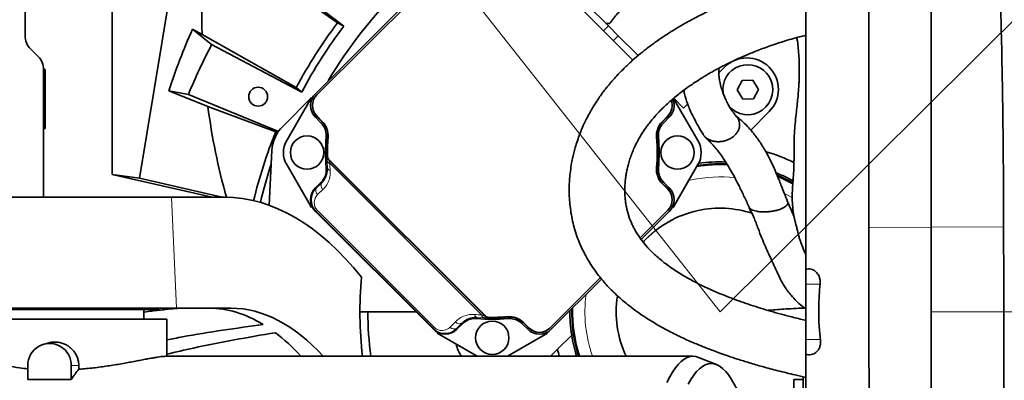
# Model space of a CAD drawing. Header units: millimetres. Extents: x 0 to 12118, y 0 to 8400.
# Tile 65 of 128: x 6427 to 6958, y 1710 to 1905. Entities that reach past the tile are written whole.
import ezdxf

# ---------------------------------------------------------------- set-up
doc = ezdxf.new("R2010")
doc.units = ezdxf.units.MM
doc.header["$LTSCALE"] = 20
doc.linetypes.add('CENTER', pattern=[10.16, 6.35, -1.27, 1.27, -1.27])
doc.styles.add('SLDTEXTSTYLE0', font='TXT', dxfattribs={"width": 0.605})
doc.dimstyles.new('SLDDIMSTYLE9', dxfattribs={"dimtxt": 70, "dimasz": 70, "dimexe": 0, "dimexo": 0.0625, "dimgap": 17.5, "dimtad": 0, "dimtih": 1, "dimtoh": 1, "dimdec": 1, "dimrnd": 1e-09, "dimzin": 12, "dimdsep": 46, "dimtxsty": 'SLDTEXTSTYLE0', "dimsah": 1, "dimcen": 0, "dimadec": 0, "dimazin": 3, "dimtfac": 1, "dimtofl": 0, "dimtmove": 0, "dimatfit": 3, "dimfxl": 1, "dimfrac": 2, "dimtolj": 1, "dimtzin": 12, "dimarcsym": 0})

# ---------------------------------------------------------------- blocks, each defined once
blk = doc.blocks.new('_D_52')
at = {"color": 7, "linetype": 'Continuous', "lineweight": 0}
for p, q in [((7181.99, 2122.19), (7643.47, 2581.32)), ((7643.47, 2581.32), (8689.06, 2581.32)), ((6804.86, 1746.97), (7181.99, 2122.19))]:
    blk.add_line(p, q, dxfattribs=at)
at = {"color": 7, "linetype": 'Continuous', "lineweight": 18}
blk.add_solid([(7181.99, 2122.19), (7238.67, 2164.47), (7224.57, 2178.65)], dxfattribs=at)
at = {"color": 7, "linetype": 'Continuous', "lineweight": 18, "char_height": 70, "attachment_point": 1, "style": 'SLDTEXTSTYLE0'}
for s, insert in [('R532', (7673.47, 2886.42)), ('Smallest circumscribed', (7673.47, 2778.99)), ('radius axis 1 front side.', (7673.47, 2671.56))]:
    blk.add_mtext(s, dxfattribs=dict(at, insert=insert))
blk = doc.blocks.new('_D_53')
at = {"color": 7, "linetype": 'Continuous', "lineweight": 0}
for p, q in [((6282.11, 2410.68), (5236.53, 2410.68)), ((6413.19, 2244.25), (6282.11, 2410.68)), ((6804.86, 1746.97), (6413.19, 2244.25))]:
    blk.add_line(p, q, dxfattribs=at)
at = {"color": 7, "linetype": 'Continuous', "lineweight": 18}
blk.add_solid([(6413.19, 2244.25), (6377.74, 2305.43), (6362.02, 2293.05)], dxfattribs=at)
at = {"color": 7, "linetype": 'Continuous', "lineweight": 18, "char_height": 70, "attachment_point": 1, "style": 'SLDTEXTSTYLE0'}
for s, insert in [('R633', (5236.53, 2715.77)), ('Smallest circumscribed', (5236.53, 2608.34)), ('radius axis 1 back side.', (5236.53, 2500.91))]:
    blk.add_mtext(s, dxfattribs=dict(at, insert=insert))

msp = doc.modelspace()

# ---------------------------------------------------------------- linework, layer by layer
at = {"color": 7, "linetype": 'Continuous', "lineweight": 35}
for p, q in [((6918.857394, 2025.360371), (6918.857394, 1792.906514)), ((6429.857394, 1896.109532), (6429.857394, 1968.825261)), ((6513.332049, 1951.114587), (6491.500451, 1819.243463)), ((6476.773229, 1821.205264), (6476.773229, 1947.796035)), ((6545.461885, 1940.818683), (6598.437817, 1903.008126)), ((6601.876884, 1901.317364), (6558.096773, 1934.608533)), ((6650.165752, 1928.464247), (6586.524203, 1864.822698)), ((6650.871889, 1927.756171), (6587.232279, 1864.11656)), ((6757.887261, 1882.966196), (6713.097286, 1927.756171)), ((6732.94679, 1913.063521), (6744.605978, 1901.404333)), ((6598.437817, 1903.008126), (6601.876884, 1901.317364)), ((6520.191245, 1899.612796), (6530.511227, 1891.307898)), ((6525.336308, 1896.859087), (6520.191245, 1899.612796)), ((6744.605978, 1901.404333), (6749.885058, 1896.125252)), ((6576.199783, 1868.101405), (6525.336308, 1896.859087)), ((6749.885058, 1896.125252), (6760.640546, 1885.369765)), ((6436.928462, 1884.896329), (6432.786326, 1889.038464)), ((6530.511227, 1891.307898), (6579.185547, 1865.699099)), ((6440.732281, 1877.842283), (6439.85738, 1877.842283)), ((6440.732281, 1877.842283), (6439.857394, 1876.967397)), ((6439.857394, 1808.967397), (6439.857394, 1877.825261)), ((6440.732281, 1846.09251), (6440.732281, 1877.842283)), ((6804.201844, 1876.025159), (6807.336579, 1879.159894)), ((6816.84156, 1871.890615), (6814.085845, 1866.817217)), ((6822.613109, 1872.040795), (6816.84156, 1871.890615)), ((6825.628943, 1867.117576), (6822.613109, 1872.040795)), ((6517.939838, 1864.348468), (6507.490956, 1866.412962)), ((6507.490956, 1866.412962), (6528.453411, 1857.974016)), ((6576.199783, 1868.101405), (6579.185547, 1865.699099)), ((6814.085845, 1866.817217), (6817.101679, 1861.893999)), ((6822.873228, 1862.044178), (6825.628943, 1867.117576)), ((6566.586477, 1844.446602), (6517.939838, 1864.348468)), ((6568.847503, 1847.145998), (6584.403852, 1862.702347)), ((6584.403852, 1862.702347), (6571.0102, 1839.503862)), ((6792.958975, 1839.503862), (6779.819387, 1862.262295)), ((6785.222178, 1857.045493), (6779.921764, 1862.345907)), ((6817.101679, 1861.893999), (6822.873228, 1862.044178)), ((6528.453411, 1857.974016), (6565.085081, 1844.265849)), ((6785.222178, 1857.045493), (6787.387387, 1859.210702)), ((6831.378209, 1855.118263), (6821.40599, 1845.146044)), ((6586.524203, 1852.096714), (6589.469015, 1849.151902)), ((6587.232279, 1852.802852), (6590.175617, 1849.859513)), ((6587.659722, 1852.096714), (6590.303439, 1849.452997)), ((6773.665736, 1849.452997), (6776.309454, 1852.096714)), ((6773.793558, 1849.859513), (6776.736896, 1852.802852)), ((6774.50016, 1849.151902), (6777.444972, 1852.096714)), ((6440.732281, 1846.09251), (6439.857394, 1846.967397)), ((6439.857394, 1846.09251), (6440.732281, 1846.09251)), ((6565.085081, 1844.265849), (6566.304632, 1844.024807)), ((6561.473749, 1804.602697), (6563.017048, 1834.050581)), ((6593.59624, 1829.468328), (6678.449054, 1744.615514)), ((6678.082121, 1744.703752), (6593.684477, 1829.101396)), ((6571.0102, 1826.503862), (6584.403852, 1803.305377)), ((6779.565323, 1803.305377), (6792.958975, 1826.503862)), ((6804.857394, 1826.967397), (6808.608979, 1826.879383)), ((6476.773229, 1821.205264), (6530.85682, 1808.967397)), ((6491.500451, 1819.243463), (6476.773229, 1821.205264)), ((6536.214416, 1808.967397), (6491.500451, 1819.243463)), ((6589.469015, 1816.855822), (6586.524203, 1813.91101)), ((6776.309454, 1813.91101), (6773.665736, 1816.554727)), ((6776.736896, 1813.204872), (6773.793558, 1816.148211)), ((6777.444972, 1813.91101), (6774.50016, 1816.855822)), ((6508.83425, 1808.967397), (6395.857394, 1808.967397)), ((6537.503115, 1808.967397), (6508.83425, 1808.967397)), ((6761.73389, 1786.888157), (6776.736896, 1801.891164)), ((6841.381106, 1806.205631), (6841.348146, 1806.320569)), ((6586.524203, 1801.185026), (6650.165752, 1737.543477)), ((6762.313583, 1786.053637), (6777.444972, 1801.185026)), ((6918.857394, 1792.906514), (6918.857394, 1746.967397)), ((6851.842092, 1770.070494), (6851.257394, 1769.967397)), ((6851.257394, 1761.967397), (6851.257394, 1769.967397)), ((6713.097286, 1738.251553), (6740.311866, 1765.466133)), ((6713.803423, 1737.543477), (6740.946696, 1764.68675)), ((6851.257394, 1731.967397), (6851.257394, 1761.967397)), ((6392.712927, 1748.967397), (6511.610649, 1748.967397)), ((6501.857394, 1748.317397), (6409.857394, 1748.317397)), ((6493.857394, 1742.967397), (6493.857394, 1748.317397)), ((6501.857394, 1748.317397), (6501.857394, 1748.967397)), ((6511.610649, 1748.967397), (6541.064444, 1748.967397)), ((6506.357394, 1742.967397), (6406.357394, 1742.967397)), ((6506.357394, 1722.967397), (6506.357394, 1742.967397)), ((6640.741832, 1746.967397), (6610.557394, 1746.967397)), ((6918.857394, 1746.967397), (6918.857394, 1575.82214)), ((6662.891735, 1737.543477), (6665.836548, 1740.48829)), ((6698.132628, 1740.48829), (6701.07744, 1737.543477)), ((6698.433723, 1741.322713), (6701.07744, 1738.678996)), ((6698.840239, 1741.194892), (6701.783577, 1738.251553)), ((6652.286103, 1735.423126), (6673.860059, 1722.967397)), ((6690.109116, 1722.967397), (6711.683072, 1735.423126)), ((6724.833362, 1734.43128), (6717.156553, 1726.754471)), ((6442.909849, 1730.313095), (6440.1564, 1729.596975)), ((6851.257394, 1723.967397), (6851.257394, 1731.967397)), ((6790.284226, 1722.967397), (6505.207722, 1722.967397)), ((6717.156553, 1726.754471), (6713.369478, 1722.967397)), ((6802.920701, 1718.560525), (6793.168467, 1722.400505)), ((6851.872221, 1723.858986), (6851.257394, 1723.967397)), ((6431.312532, 1717.967397), (6431.312532, 1710.460254)), ((6454.788013, 1710.460254), (6454.788013, 1717.967397)), ((6458.84993, 1717.967397), (6458.84993, 1715.953244)), ((6849.757394, 1712.033586), (6849.757394, 1681.071735)), ((6431.312532, 1710.460254), (6454.788013, 1710.460254)), ((6849.757394, 1710.532456), (6844.757394, 1710.532456)), ((6844.757394, 1683.532456), (6844.757394, 1710.532456))]:
    msp.add_line(p, q, dxfattribs=at)
at = {"color": 8, "linetype": 'Continuous', "lineweight": 18}
for p, q in [((6744.605978, 1901.404333), (6742.027551, 1898.825906)), ((6749.885058, 1896.125252), (6747.306631, 1893.546825)), ((6587.659722, 1852.096714), (6586.524203, 1852.096714)), ((6777.444972, 1852.096714), (6776.309454, 1852.096714)), ((6592.775637, 1831.146769), (6592.806572, 1831.160401)), ((6593.034286, 1824.618385), (6592.794724, 1828.559919)), ((6593.653533, 1829.088201), (6678.068926, 1744.672807)), ((6676.189914, 1745.309825), (6594.29055, 1827.209188)), ((6787.977089, 1817.874982), (6789.531986, 1818.227219)), ((6586.524203, 1813.91101), (6587.1035, 1813.91101)), ((6587.1035, 1813.91101), (6589.966739, 1816.676007)), ((6590.587736, 1813.05501), (6587.724497, 1810.290012)), ((6776.309454, 1813.91101), (6777.444972, 1813.91101)), ((6511.610649, 1748.967397), (6508.83425, 1808.967397)), ((6586.952781, 1801.185026), (6587.573778, 1801.806023)), ((6587.573778, 1801.806023), (6650.786749, 1738.593052)), ((6586.952781, 1801.185026), (6586.524203, 1801.185026)), ((6650.165752, 1737.972055), (6586.952781, 1801.185026)), ((6885.186119, 1792.429537), (6918.857394, 1792.666208)), ((6918.857394, 1792.906514), (6957.897124, 1792.632109)), ((6858.858992, 1761.967397), (6851.257394, 1761.967397)), ((6677.540645, 1743.813998), (6673.599111, 1744.05356)), ((6680.141126, 1743.825847), (6680.127494, 1743.794911)), ((6918.857394, 1746.967397), (6958.002553, 1746.967397)), ((6650.165752, 1737.972055), (6650.786749, 1738.593052)), ((6650.165752, 1737.543477), (6650.165752, 1737.972055)), ((6659.270738, 1738.743772), (6662.035736, 1741.607011)), ((6665.656733, 1740.986013), (6662.891735, 1738.122775)), ((6662.891735, 1738.122775), (6662.891735, 1737.543477)), ((6701.07744, 1737.543477), (6701.07744, 1738.678996)), ((6859.090876, 1731.967397), (6851.257394, 1731.967397)), ((6458.84993, 1717.967397), (6454.788013, 1717.967397))]:
    msp.add_line(p, q, dxfattribs=at)
at = {"color": 7, "linetype": 'Continuous', "lineweight": 35, "flags": 128}
for points in [[(6743.047356, 1902.962955), (6744.169314, 1902.766591), (6745.029056, 1902.796873), (6745.593544, 1903.052636), (6745.72986, 1903.213681)], [(6836.047797, 1820.143415), (6839.928216, 1818.364934), (6844.224871, 1816.088831)], [(6790.284226, 1722.967397), (6788.67542, 1722.791221), (6787.069948, 1722.26306), (6785.471138, 1721.384007), (6783.882304, 1720.155886), (6782.306739, 1718.581241), (6780.747709, 1716.663335), (6779.208444, 1714.406145), (6777.692136, 1711.814349), (6776.201926, 1708.893318)], [(6793.168467, 1722.400505), (6791.893033, 1722.791221), (6790.284226, 1722.967397)], [(6800.101828, 1719.114569), (6798.506377, 1718.937286), (6796.91433, 1718.405814), (6795.329086, 1717.521289), (6793.754027, 1716.285598), (6792.192514, 1714.701377), (6790.647881, 1712.772007), (6789.123422, 1710.501607), (6787.622392, 1707.895021)], [(6814.51409, 1703.965069), (6814.055662, 1704.957811), (6812.581264, 1707.895021), (6811.080234, 1710.501607), (6809.555776, 1712.772007), (6808.011142, 1714.701377), (6806.449629, 1716.285598), (6804.87457, 1717.521289), (6803.289326, 1718.405814), (6801.69728, 1718.937286), (6800.101828, 1719.114569)]]:
    msp.add_lwpolyline(points, dxfattribs=at)
at = {"color": 8, "linetype": 'Continuous', "lineweight": 18, "flags": 128}
for points in [[(6589.469015, 1849.151902), (6589.88682, 1849.302887), (6590.303439, 1849.452997)], [(6773.665736, 1849.452997), (6774.082355, 1849.302887), (6774.50016, 1849.151902)], [(6593.187131, 1841.43763), (6592.82579, 1841.323349), (6592.356216, 1841.174231)], [(6771.61296, 1841.174231), (6771.251895, 1841.288951), (6770.782044, 1841.43763)], [(6593.684477, 1829.101396), (6593.658375, 1829.090266), (6593.653533, 1829.088201)], [(6592.356216, 1824.833493), (6592.71728, 1824.718773), (6593.034286, 1824.618385)], [(6770.782044, 1824.570094), (6771.143385, 1824.684375), (6771.61296, 1824.833493)], [(6589.966739, 1816.676007), (6589.801291, 1816.735709), (6589.469015, 1816.855822)], [(6774.50016, 1816.855822), (6774.082355, 1816.704837), (6773.665736, 1816.554727)], [(6839.529746, 1811.081813), (6843.33445, 1808.873346), (6843.947521, 1808.488063)], [(6678.068926, 1744.672807), (6678.070991, 1744.67765), (6678.082121, 1744.703752)], [(6690.154956, 1743.37549), (6690.269677, 1743.736555), (6690.418355, 1744.206405)], [(6665.836548, 1740.48829), (6665.716434, 1740.820566), (6665.656733, 1740.986013)], [(6698.433723, 1741.322713), (6698.283612, 1740.906095), (6698.132628, 1740.48829)]]:
    msp.add_lwpolyline(points, dxfattribs=at)
at = {"color": 7, "linetype": 'CENTER', "lineweight": 18}
for radius in [633, 532]:
    msp.add_circle((6804.857394, 1746.967397), radius, dxfattribs=at)
at = {"color": 7, "linetype": 'Continuous', "lineweight": 35}
for centre, radius in [((6555.622753, 1863.187419), 5.1), ((6581.984588, 1833.003862), 9), ((6781.984588, 1833.003862), 9), ((6681.984588, 1733.003862), 9)]:
    msp.add_circle(centre, radius, dxfattribs=at)
for centre, radius, start, end in [((6804.857394, 1746.967397), 245.5, 119.95126662, 149.46181104), ((6804.857394, 1746.967397), 258.761959, 142.91292214, 152.08707786), ((6804.857394, 1746.967397), 255, 142.75, 152.25), ((6439.857394, 1896.109532), 10, 180, 225), ((6804.857394, 1746.967397), 310, 152.25, 157.75), ((6429.857394, 1877.825261), 10, 0, 45), ((6819.357394, 1867.139079), 17, 315, 135), ((6819.857394, 1866.967397), 13.5, 31.49053812, 187.51759344), ((6819.857394, 1866.967397), 13.5, 218.90576454, 31.49053812), ((6592.889133, 1858.459706), 8, 135, 225), ((6771.080042, 1858.459706), 8, 315, 20.13096797), ((6582.397443, 1842.081339), 11, 354.7918195, 45), ((6781.571732, 1842.081339), 11, 135, 185.2081805), ((6804.857394, 1746.967397), 258.761959, 157.91292214, 166.56310999), ((6582.989638, 1833.003862), 20, 135, 177), ((6582.268531, 1833.003862), 13, 150, 210), ((6681.984588, 1833.003862), 90, 174.79141064, 185.20858936), ((6681.984588, 1833.003862), 89.197067, 174.57446054, 181.18423265), ((6681.984588, 1833.003862), 89, 174.7918195, 181.39718103), ((6681.984588, 1833.003862), 89, 354.7918195, 5.2081805), ((6681.984588, 1833.003862), 89.197067, 354.57446054, 5.42553946), ((6681.984588, 1833.003862), 90, 354.79141064, 5.20858936), ((6781.700645, 1833.003862), 13, 330, 30), ((6804.857394, 1746.967397), 90, 63.66519128, 73.9725022), ((6595.010453, 1830.882542), 2, 181.39718103, 225), ((6804.857394, 1746.967397), 81, 87.86016732, 98.20138641), ((6804.857394, 1746.967397), 255, 161.78911044, 166.58416515), ((6781.571732, 1823.926385), 11, 174.7918195, 225), ((6804.857394, 1746.967397), 79.54603, 87.15389569, 99.01170453), ((6804.857394, 1746.967397), 80, 90, 98.74879553), ((6804.857394, 1746.967397), 81, 60.82877424, 67.97246781), ((6804.857394, 1746.967397), 80, 60.52645064, 67.35118764), ((6771.080042, 1807.548018), 8, 315, 45), ((6804.857394, 1746.967397), 56, 102.13737439, 137.75534787), ((6804.857394, 1746.967397), 56, 72.02605652, 102.13737439), ((6820.557394, 1746.967397), 210, 174.85935898, 186.56242787), ((6804.857394, 1746.967397), 56, 171.129285, 205.37693353), ((6804.857394, 1746.967397), 80, 178.82033461, 197.45760312), ((6804.857394, 1746.967397), 79.54603, 178.47853284, 197.56046506), ((6804.857394, 1746.967397), 190, 180, 187.25674731), ((6681.984588, 1833.003862), 90, 264.79141064, 275.20858936), ((6679.863267, 1746.029728), 2, 225, 268.60281897), ((6681.984588, 1833.003862), 89, 268.60281897, 275.2081805), ((6681.984588, 1833.003862), 89.197067, 268.81576735, 275.42553946), ((6691.062064, 1733.416717), 11, 45, 95.2081805), ((6804.857394, 1746.967397), 81, 179.55257825, 188.90327586), ((6707.440432, 1743.908408), 8, 225, 315), ((6804.857394, 1746.967397), 81, 188.90327586, 197.23528526), ((6443.050272, 1718.165018), 11.739404, 359.03543625, 180.96456375), ((6681.984588, 1734.008913), 20, 192.93943353, 213.50953869), ((6804.857394, 1746.967397), 90, 192.97865607, 195.46600995)]:
    msp.add_arc(centre, radius, start, end, dxfattribs=at)
at = {"color": 8, "linetype": 'Continuous', "lineweight": 18}
for centre, radius, start, end in [((6595.775466, 1831.209597), 3.000487, 181.19981726, 224.99275631), ((6594.563818, 1829.01543), 1.826796, 194.43902141, 261.39692657), ((6594.709193, 1825.145706), 1.755956, 197.47587437, 263.8340527), ((6804.857394, 1746.967397), 72.889165, 83.62308851, 102.13737439), ((6589.390257, 1812.439437), 2.719335, 147.23793376, 232.22505868), ((6592.253496, 1815.204435), 2.719335, 147.23793376, 232.22505868), ((6804.857394, 1746.967397), 56.12706, 102.13737439, 137.73472238), ((6804.857394, 1746.967397), 56.12706, 72.15171359, 102.13737439), ((6804.857394, 1746.967397), 72.889165, 172.63627431, 199.22429415), ((6804.857394, 1746.967397), 56.12706, 171.05651524, 205.31542454), ((6674.126431, 1745.728467), 1.755956, 186.1659473, 252.52412563), ((7028.44959, 1856.251801), 372.1657, 197.54614994, 197.65566738), ((6677.996156, 1745.583092), 1.826796, 188.60307343, 255.56097859), ((6680.190322, 1746.79474), 3.000487, 225.00724369, 268.80018274), ((6661.420163, 1740.409531), 2.719335, 217.77494132, 302.76206624), ((6664.18516, 1743.27277), 2.719335, 217.77494132, 302.76206624)]:
    msp.add_arc(centre, radius, start, end, dxfattribs=at)
at = {"color": 7, "linetype": 'Continuous', "lineweight": 35}
for centre, major_axis, ratio, start_param, end_param in [((6804.857394, 1906.994528), (0, 322.208175), 0.8679465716, 1.3941142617, 1.6022577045), ((6804.857394, 1771.026193), (0, 313.130241), 0.997043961, 1.1476306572, 1.2612534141), ((6592.891072, 1858.459706), (-9.002742, 0), 0.9996954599, 5.497939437, 7.0684311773), ((6771.078103, 1858.459706), (9.002742, 0), 0.9996954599, 5.497939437, 6.6768759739), ((6804.857394, 1906.994528), (0, 322.208175), 0.8679465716, 1.7235286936, 1.8799547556), ((6594.026591, 1858.459706), (-9.002742, 0), 0.9996954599, 0.4619996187, 0.7852458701), ((6769.942584, 1858.459706), (9.002742, 0), 0.9996954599, 5.497939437, 5.8211856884), ((6592.891072, 1807.548018), (-9.002742, 0), 0.9996954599, 5.497939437, 7.0684311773), ((6769.942584, 1807.548018), (9.002742, 0), 0.9996954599, 0.4619996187, 0.7852458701), ((6771.078103, 1807.548018), (9.002742, 0), 0.9996954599, 5.497939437, 7.0684311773), ((6551.154876, 1578.967397), (-18.977907, 229.780696), 0.5291155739, 5.6167055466, 6.2395127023), ((6539.23562, 1578.967397), (-14.027149, 169.837906), 0.5291155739, 5.9161472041, 6.2395127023), ((6551.154876, 1578.967397), (-14.027149, 169.837906), 0.5291155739, 5.6791432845, 6.2395127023), ((6656.528743, 1743.910346), (0, -9.002742), 0.9996954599, 5.497939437, 7.0684311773), ((6707.440432, 1745.045865), (0, -9.002742), 0.9996954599, 5.497939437, 5.8211856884), ((6707.440432, 1743.910346), (0, -9.002742), 0.9996954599, 5.497939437, 7.0684311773), ((6539.23562, 1578.967397), (-14.027149, 169.837906), 0.5291155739, 5.6791432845, 5.8421553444), ((6471.375929, 1552.967397), (0, 170), 0.2591861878, 0.2882589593, 0.3859836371)]:
    msp.add_ellipse(centre, major_axis=major_axis, ratio=ratio, start_param=start_param, end_param=end_param, dxfattribs=at)
at = {"color": 8, "linetype": 'Continuous', "lineweight": 18}
for centre, major_axis, ratio, start_param, end_param in [((6679.432874, 1830.452149), (60.252611, 60.252611), 0.9998476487, 2.3941888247, 2.438982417), ((6593.469123, 1807.548018), (8.452574, 3.450243), 0.9834151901, 1.9629149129, 3.5334066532), ((6591.969123, 1806.048018), (5.684093, 2.296523), 0.9751955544, 1.9635715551, 3.5340632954), ((6679.432874, 1830.452149), (60.252611, 60.252611), 0.9998476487, 3.8442028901, 3.8889964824), ((6656.528743, 1744.488397), (3.450243, 8.452574), 0.9834151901, 2.749778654, 4.3202703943), ((6655.028743, 1742.988397), (2.296523, 5.684093), 0.9751955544, 2.7491220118, 4.3196137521)]:
    msp.add_ellipse(centre, major_axis=major_axis, ratio=ratio, start_param=start_param, end_param=end_param, dxfattribs=at)
at = {"color": 7, "linetype": 'Continuous', "lineweight": 35}
for points, knots in [([(6885.191211, 2024.883429), (6885.146894, 2018.263283), (6885.058255, 2005.022566), (6885.25894, 1978.543885), (6885.135884, 1933.180234), (6885.201731, 1868.936256), (6885.191323, 1817.931777), (6885.186119, 1792.429537)], [0, 0, 0, 0, 0.085434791, 0.170875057, 0.3417490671, 0.6708745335, 1, 1, 1, 1]), ([(6957.897124, 1792.632109), (6957.841975, 1809.924248), (6957.738819, 1842.269014), (6956.910489, 1889.666329), (6955.803547, 1934.823698), (6954.455856, 1969.941108), (6953.777949, 1995.033787), (6953.507017, 2010.095968), (6952.773349, 2020.116112), (6952.406635, 2025.124558)], [0, 0, 0, 0, 0.2230826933, 0.4172738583, 0.6114809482, 0.8057232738, 0.8704971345, 0.9352695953, 1, 1, 1, 1]), ([(6851.257394, 2016.967397), (6851.257394, 2016.968808), (6851.257394, 2016.973129), (6851.257394, 2016.925881), (6851.257394, 2017.038637), (6851.257394, 2016.582867), (6851.257394, 2015.138965), (6851.257394, 2012.503189), (6851.257394, 2008.833526), (6851.257394, 2004.292442), (6851.257394, 1998.931838), (6851.257394, 1993.008645), (6851.257394, 1986.575246), (6851.257394, 1977.997113), (6851.257394, 1962.991482), (6851.257394, 1916.120773), (6851.257394, 1861.980018), (6851.257394, 1810.642101), (6851.257394, 1790.389157), (6851.257394, 1778.831041), (6851.257394, 1772.924154), (6851.257394, 1769.967397)], [0, 0, 0, 0, 0.01649033, 0.05046708, 0.0674554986, 0.0845087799, 0.1068715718, 0.1298836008, 0.1522465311, 0.17525921, 0.197638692, 0.2206691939, 0.2430327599, 0.2655346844, 0.3105385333, 0.4005462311, 0.7572071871, 0.8785683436, 0.9392489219, 0.9695903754, 1, 1, 1, 1]), ([(6851.257394, 1927.164507), (6848.16989, 1926.455943), (6841.455803, 1924.915099), (6831.55589, 1922.059617), (6821.845909, 1918.903224), (6813.186599, 1915.710765), (6805.601232, 1912.585126), (6799.107479, 1909.633393), (6793.906483, 1907.068217), (6789.864716, 1904.946651), (6786.831838, 1903.279852), (6784.211148, 1901.785694), (6781.486913, 1900.180484), (6778.203295, 1898.165993), (6774.238492, 1895.600718), (6769.728214, 1892.485882), (6765.211298, 1889.11776), (6760.784416, 1885.546339), (6756.590095, 1881.88525), (6752.665327, 1878.154775), (6749.323842, 1874.701183), (6746.831507, 1871.928538), (6745.056253, 1869.836392), (6743.805147, 1868.299341), (6742.59721, 1866.764348), (6741.127566, 1864.819629), (6739.256687, 1862.189553), (6737.257085, 1859.141208), (6735.394185, 1856.038413), (6733.825992, 1853.196909), (6732.40897, 1850.422242), (6731.018124, 1847.46331), (6729.575283, 1844.066223), (6728.198323, 1840.392641), (6727.03099, 1836.783751), (6726.128377, 1833.534325), (6725.39394, 1830.467104), (6724.693689, 1826.987299), (6724.088616, 1823.038219), (6723.679618, 1818.952604), (6723.482234, 1815.153274), (6723.455323, 1811.338112), (6723.627208, 1807.249308), (6724.064991, 1802.805945), (6724.796062, 1798.247089), (6725.844752, 1793.603626), (6727.18444, 1789.083468), (6728.918759, 1784.400911), (6731.04207, 1779.696431), (6733.638872, 1774.917369), (6736.420464, 1770.570618), (6739.161081, 1766.83222), (6741.656733, 1763.769107), (6743.93847, 1761.197846), (6746.041464, 1758.993158), (6748.074505, 1756.988545), (6750.266254, 1754.947189), (6752.893921, 1752.649183), (6756.132615, 1750.01571), (6760.040381, 1747.087204), (6764.51816, 1744.01823), (6770.295422, 1740.404296), (6777.012709, 1736.649852), (6784.378346, 1733.004765), (6791.019866, 1730.037413), (6796.505878, 1727.785633), (6800.972745, 1726.063426), (6804.944209, 1724.602484), (6809.356538, 1723.056255), (6814.640832, 1721.305791), (6820.872544, 1719.371067), (6828.103323, 1717.281892), (6836.349319, 1715.091061), (6844.167315, 1713.15966), (6849.277993, 1712.040362), (6851.257394, 1711.60685)], [0, 0, 0, 0, 0.02333179, 0.0507373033, 0.0758592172, 0.0985982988, 0.1189365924, 0.1368002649, 0.1519668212, 0.1625561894, 0.1712978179, 0.1782044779, 0.1854725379, 0.1953024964, 0.2075214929, 0.2215792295, 0.2374427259, 0.2511930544, 0.2660967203, 0.2814744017, 0.2946317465, 0.3052854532, 0.3123543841, 0.3176065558, 0.3219971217, 0.3286951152, 0.3379774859, 0.3492889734, 0.3600394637, 0.3696382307, 0.3780615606, 0.3879177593, 0.3990258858, 0.4116210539, 0.4239926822, 0.4343142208, 0.4432714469, 0.4537074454, 0.4679246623, 0.4814006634, 0.4931849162, 0.5046232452, 0.5182160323, 0.5328395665, 0.5479050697, 0.5626657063, 0.5784113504, 0.5929205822, 0.6099090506, 0.6266762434, 0.6432202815, 0.6571753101, 0.6687398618, 0.6789150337, 0.6879144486, 0.6957556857, 0.7040387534, 0.7141940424, 0.7262213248, 0.7401281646, 0.7559250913, 0.772001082, 0.7968196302, 0.8189160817, 0.8382677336, 0.8548260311, 0.8658398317, 0.8759879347, 0.8881074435, 0.9024369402, 0.9193455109, 0.9386475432, 0.9604009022, 0.984662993, 1, 1, 1, 1]), ([(6745.727896, 1903.210566), (6746.428214, 1904.208222), (6747.757826, 1906.102356), (6750.085058, 1908.599728), (6752.295323, 1910.661674), (6754.495881, 1912.457618), (6756.693313, 1914.063571), (6758.997233, 1915.574901), (6762.141875, 1917.436013), (6766.240197, 1919.517406), (6771.393865, 1921.658859), (6776.082478, 1923.218924), (6780.222728, 1924.342585), (6783.504462, 1925.084268), (6786.390681, 1925.621632), (6788.699876, 1925.977669), (6790.709127, 1926.238258), (6792.931441, 1926.475263), (6795.858733, 1926.701392), (6799.677224, 1926.818299), (6803.097716, 1926.801159), (6805.185893, 1926.592378), (6805.757429, 1926.535235)], [0, 0, 0, 0, 0.04780588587, 0.09076356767, 0.12929505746, 0.16286640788, 0.19977866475, 0.23585502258, 0.27270259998, 0.34812574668, 0.42758498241, 0.51458848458, 0.57032335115, 0.62626276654, 0.67376426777, 0.71147572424, 0.74011357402, 0.77360030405, 0.82276575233, 0.88794490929, 0.96933041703, 1, 1, 1, 1]), ([(6851.257397, 1742.361286), (6850.791525, 1742.46683), (6847.915169, 1743.118475), (6842.952481, 1744.380587), (6836.598567, 1746.065923), (6830.850203, 1747.708724), (6825.450262, 1749.351505), (6820.17719, 1751.064811), (6814.98668, 1752.868374), (6809.893652, 1754.765319), (6804.363102, 1756.978674), (6798.464742, 1759.553283), (6792.237057, 1762.573563), (6786.178394, 1765.866515), (6780.286571, 1769.505225), (6774.616743, 1773.559645), (6769.798326, 1777.641696), (6765.833769, 1781.627354), (6762.722409, 1785.341833), (6760.164634, 1789.035835), (6758.44923, 1792.05876), (6757.254076, 1794.545649), (6756.436134, 1796.489059), (6755.751545, 1798.374391), (6755.205741, 1800.126109), (6754.73678, 1801.88037), (6754.296939, 1803.858628), (6753.921684, 1806.063346), (6753.645954, 1808.413401), (6753.488421, 1810.77688), (6753.446983, 1813.389987), (6753.556743, 1816.168841), (6753.834148, 1818.989806), (6754.234531, 1821.632825), (6754.925895, 1825.10204), (6756.185541, 1829.706219), (6758.44199, 1835.564338), (6761.361528, 1841.200815), (6764.759623, 1846.422277), (6768.572178, 1851.32738), (6773.152989, 1856.317327), (6778.316232, 1861.132256), (6783.864376, 1865.65778), (6789.514275, 1869.749289), (6794.872162, 1873.237712), (6799.051033, 1875.725146), (6802.068468, 1877.417866), (6804.407637, 1878.684772), (6807.152674, 1880.115788), (6810.649759, 1881.853455), (6814.978562, 1883.882062), (6820.180606, 1886.15739), (6826.29246, 1888.62524), (6833.360982, 1891.217749), (6841.461389, 1893.783253), (6847.535986, 1895.535866), (6850.949625, 1896.282287), (6851.257394, 1896.349583)], [0, 0, 0, 0, 0.0045176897, 0.027892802, 0.0487720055, 0.0673452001, 0.0853610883, 0.1033855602, 0.1214017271, 0.1393936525, 0.1573467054, 0.1812006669, 0.2049395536, 0.2292237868, 0.2545907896, 0.2810098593, 0.3085764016, 0.3301100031, 0.3520421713, 0.3729434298, 0.3932134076, 0.4038823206, 0.4150283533, 0.4258171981, 0.4352048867, 0.4438677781, 0.4545057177, 0.4673197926, 0.4793133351, 0.4918533, 0.5044109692, 0.5198038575, 0.5347235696, 0.5476102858, 0.5597669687, 0.5865537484, 0.615972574, 0.6457541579, 0.6680895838, 0.6917055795, 0.7167366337, 0.7415836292, 0.7658283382, 0.7895038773, 0.8106564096, 0.8280035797, 0.8361523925, 0.8435402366, 0.8531032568, 0.8653164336, 0.8802317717, 0.8979067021, 0.9183959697, 0.9417373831, 0.9679608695, 0.9971113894, 1, 1, 1, 1]), ([(6846.279449, 1895.043628), (6846.402818, 1894.420808), (6846.775331, 1892.540195), (6847.142666, 1889.144326), (6847.463186, 1884.754573), (6847.606582, 1880.435564), (6847.637136, 1876.62509), (6847.591485, 1873.786081), (6847.512559, 1871.495261), (6847.406182, 1869.339757), (6847.233062, 1866.63096), (6846.954944, 1863.222127), (6846.539846, 1859.184561), (6846.041681, 1854.744158), (6845.527195, 1849.906058), (6845.088402, 1844.635991), (6844.828661, 1839.325507), (6844.779605, 1834.486728), (6844.792714, 1830.79762), (6844.785753, 1828.051591), (6844.748576, 1825.64263), (6844.645306, 1822.823942), (6844.461992, 1820.00983), (6844.279932, 1817.704352), (6844.155465, 1816.170567), (6844.043567, 1814.72494), (6843.929465, 1813.012917), (6843.812579, 1810.415652), (6843.825768, 1806.821458), (6844.133946, 1802.515379), (6844.612693, 1799.578012), (6844.844595, 1798.155169)], [0, 0, 0, 0, 0.0222239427, 0.0671054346, 0.1155409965, 0.1675530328, 0.2049074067, 0.2342263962, 0.2552955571, 0.2761614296, 0.3006180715, 0.3381902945, 0.3803173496, 0.4255731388, 0.4773365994, 0.532144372, 0.5890920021, 0.6383895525, 0.6767242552, 0.6991998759, 0.7202964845, 0.7495774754, 0.7849865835, 0.805232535, 0.8191822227, 0.8314534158, 0.848544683, 0.8703441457, 0.9089761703, 0.9559086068, 1, 1, 1, 1]), ([(6814.187014, 1851.9196), (6813.695253, 1852.539221), (6812.467388, 1854.086334), (6810.908456, 1856.163428), (6809.592575, 1858.330629), (6808.710045, 1859.999224), (6807.991195, 1861.504269), (6807.258862, 1863.202112), (6806.469468, 1865.244793), (6805.924244, 1866.826493), (6805.547771, 1868.052328), (6805.13971, 1869.51124), (6804.781593, 1871.080506), (6804.549575, 1872.392748), (6804.426655, 1873.2636), (6804.354714, 1873.876126), (6804.272757, 1874.677312), (6804.19095, 1875.875275), (6804.152326, 1877.245121), (6804.203854, 1878.196436), (6804.224583, 1878.579143)], [0, 0, 0, 0, 0.05599905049, 0.13982250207, 0.21041339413, 0.26579290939, 0.30518507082, 0.37549762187, 0.44878929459, 0.4988939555, 0.55247774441, 0.6146136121, 0.68762293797, 0.73776772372, 0.77270056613, 0.79565542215, 0.82429978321, 0.87943065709, 0.95149585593, 1, 1, 1, 1]), ([(6785.299911, 1866.616397), (6785.477527, 1865.774919), (6785.89508, 1863.796706), (6786.718767, 1861.049615), (6787.705941, 1858.247865), (6788.859835, 1855.481125), (6790.418403, 1852.249264), (6792.479698, 1848.497528), (6794.182241, 1845.311572), (6795.47616, 1843.233053), (6795.707199, 1842.861918)], [0, 0, 0, 0, 0.1072040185, 0.2520238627, 0.3517119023, 0.4694306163, 0.6091846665, 0.7751845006, 0.9598575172, 1, 1, 1, 1]), ([(6592.356216, 1841.174231), (6592.37552, 1841.845168), (6592.427035, 1843.635656), (6591.610559, 1846.534568), (6590.182863, 1848.279458), (6589.469015, 1849.151902)], [0, 0, 0, 0, 0.2305598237, 0.6152802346, 1, 1, 1, 1]), ([(6590.303439, 1849.452997), (6591.017244, 1848.580553), (6592.444857, 1846.835663), (6593.265405, 1843.924238), (6593.208647, 1842.121144), (6593.187131, 1841.43763)], [0, 0, 0, 0, 0.3830665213, 0.7661336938, 1, 1, 1, 1]), ([(6770.782044, 1841.43763), (6770.787661, 1842.564853), (6770.798895, 1844.819301), (6772.021223, 1847.586178), (6773.213691, 1848.939844), (6773.665736, 1849.452997)], [0, 0, 0, 0, 0.3830644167, 0.7661294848, 1, 1, 1, 1]), ([(6774.50016, 1849.151902), (6774.055931, 1848.648722), (6772.870445, 1847.305917), (6771.642521, 1844.555913), (6771.622813, 1842.301457), (6771.61296, 1841.174231)], [0, 0, 0, 0, 0.2305598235, 0.6152802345, 1, 1, 1, 1]), ([(6814.189481, 1851.921734), (6814.197507, 1851.912916), (6814.585687, 1851.486386), (6815.04006, 1850.457485), (6815.478439, 1848.88771), (6815.458555, 1847.220644), (6815.040441, 1845.558823), (6814.218536, 1843.966828), (6813.046732, 1842.511236), (6811.568072, 1841.251862), (6809.855274, 1840.226338), (6807.976737, 1839.462388), (6805.995821, 1838.983656), (6803.982021, 1838.820282), (6802.000686, 1838.96065), (6800.130612, 1839.418544), (6798.428542, 1840.166308), (6797.0052, 1841.206129), (6796.080417, 1842.126214), (6795.769237, 1842.738715), (6795.706768, 1842.861673)], [0, 0, 0, 0, 0.001295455, 0.0626617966, 0.1240493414, 0.1855374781, 0.2470987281, 0.3086822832, 0.3702070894, 0.4315939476, 0.4930489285, 0.5545420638, 0.6158193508, 0.6772292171, 0.7386349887, 0.800237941, 0.8616949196, 0.9230331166, 0.984549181, 1, 1, 1, 1]), ([(6841.316525, 1806.407452), (6840.698578, 1807.969543), (6839.581447, 1810.793509), (6838.119144, 1814.566229), (6836.999784, 1817.448478), (6836.140621, 1819.620021), (6835.383008, 1821.480872), (6834.401342, 1823.810742), (6833.036356, 1826.863129), (6831.297917, 1830.398708), (6829.488668, 1833.719114), (6827.746166, 1836.61839), (6826.077401, 1839.156418), (6824.30167, 1841.636971), (6822.201814, 1844.309599), (6819.568769, 1847.28324), (6816.585839, 1850.246192), (6814.504237, 1851.959038), (6813.512537, 1852.775059)], [0, 0, 0, 0, 0.0857906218, 0.1550932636, 0.2087754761, 0.2477525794, 0.279083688, 0.3149284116, 0.3810317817, 0.4563099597, 0.5266292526, 0.5887436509, 0.644613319, 0.6968841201, 0.7592063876, 0.8337530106, 0.9207979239, 1, 1, 1, 1]), ([(6796.917514, 1841.345262), (6798.530247, 1839.754888), (6801.656987, 1836.671499), (6805.924601, 1831.053532), (6809.530578, 1825.427732), (6812.617362, 1819.936035), (6815.297149, 1814.732573), (6817.942108, 1809.249673), (6819.688456, 1805.376217), (6820.561825, 1803.439058)], [0, 0, 0, 0, 0.1877138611, 0.3639364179, 0.5307915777, 0.6511317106, 0.7685018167, 0.8842251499, 1, 1, 1, 1]), ([(6592.806572, 1831.160401), (6592.85669, 1830.779398), (6592.951088, 1830.061772), (6593.388286, 1829.406685), (6593.653177, 1829.133657), (6593.684477, 1829.101396)], [0, 0, 0, 0, 0.4995240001, 0.9408625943, 1, 1, 1, 1]), ([(6589.469015, 1816.855822), (6589.913244, 1817.359002), (6591.09873, 1818.701807), (6592.326655, 1821.451811), (6592.346362, 1823.706267), (6592.356216, 1824.833493)], [0, 0, 0, 0, 0.2305598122, 0.6152802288, 1, 1, 1, 1]), ([(6773.665736, 1816.554727), (6772.951934, 1817.427166), (6771.524328, 1819.172045), (6770.703772, 1822.083467), (6770.760529, 1823.886568), (6770.782044, 1824.570094)], [0, 0, 0, 0, 0.3830644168, 0.7661294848, 1, 1, 1, 1]), ([(6771.61296, 1824.833493), (6771.593656, 1824.162556), (6771.54214, 1822.372068), (6772.358616, 1819.473156), (6773.786312, 1817.728266), (6774.50016, 1816.855822)], [0, 0, 0, 0, 0.2305598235, 0.6152802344, 1, 1, 1, 1]), ([(6820.563253, 1803.283689), (6821.440724, 1801.532192), (6823.288011, 1797.84487), (6825.298521, 1792.22745), (6827.327089, 1786.946189), (6829.257463, 1782.366739), (6831.165027, 1778.309255), (6832.834681, 1774.77313), (6834.321414, 1771.500466), (6835.762386, 1768.266299), (6837.438438, 1764.638949), (6839.783545, 1760.332428), (6842.840704, 1756.216806), (6845.938876, 1752.845816), (6848.507712, 1750.487142), (6850.240346, 1749.305217), (6850.890828, 1748.861487)], [0, 0, 0, 0, 0.0928031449, 0.1953728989, 0.2843540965, 0.3650484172, 0.4376412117, 0.5031392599, 0.5602756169, 0.6157047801, 0.679442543, 0.7565345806, 0.8428069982, 0.9071338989, 0.9651353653, 1, 1, 1, 1]), ([(6820.585328, 1803.454634), (6820.692329, 1803.244482), (6820.926364, 1802.784835), (6821.539691, 1802.403079), (6821.872604, 1802.195863)], [0, 0, 0, 0, 0.45720110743, 1, 1, 1, 1]), ([(6821.872604, 1802.195863), (6822.270134, 1802.010426), (6823.065077, 1801.639606), (6824.663045, 1801.252251), (6826.465897, 1801.009272), (6828.422266, 1800.921964), (6830.447754, 1800.986993), (6832.471533, 1801.196672), (6834.426059, 1801.542295), (6836.249758, 1802.010123), (6837.882054, 1802.586341), (6839.269195, 1803.252169), (6840.358513, 1803.987942), (6841.098257, 1804.767898), (6841.455802, 1805.520738), (6841.404333, 1805.992662), (6841.381106, 1806.205631)], [0, 0, 0, 0, 0.0723560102, 0.144691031, 0.2170048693, 0.2893858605, 0.3617566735, 0.4341598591, 0.5065659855, 0.5789654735, 0.6513396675, 0.7236667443, 0.7959747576, 0.8682428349, 0.9405409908, 1, 1, 1, 1]), ([(6844.795695, 1798.368436), (6844.480843, 1799.144434), (6843.649154, 1801.194253), (6842.454349, 1803.933731), (6841.548311, 1805.880738), (6841.21703, 1806.592634)], [0, 0, 0, 0, 0.2787324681, 0.7362784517, 1, 1, 1, 1]), ([(6846.627918, 1790.835195), (6846.449411, 1791.562606), (6846.089576, 1793.028922), (6845.589666, 1795.138651), (6845.182163, 1796.811279), (6844.929235, 1797.802411), (6844.80387, 1798.278136), (6844.738343, 1798.522232), (6844.714423, 1798.616993), (6844.730153, 1798.576287), (6844.776482, 1798.439898), (6844.800105, 1798.370353)], [0, 0, 0, 0, 0.2470919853, 0.4980888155, 0.6840269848, 0.7772907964, 0.8211737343, 0.8654782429, 0.9040189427, 0.9510596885, 1, 1, 1, 1]), ([(6848.227835, 1785.29198), (6848.206067, 1785.345315), (6847.930551, 1786.020384), (6847.404173, 1787.866848), (6846.915188, 1789.736694), (6846.627918, 1790.835195)], [0, 0, 0, 0, 0.03417832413, 0.4325970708, 1, 1, 1, 1]), ([(6885.186119, 1792.429537), (6885.190672, 1788.089184), (6885.199822, 1779.366551), (6885.21169, 1765.949198), (6885.225047, 1752.313248), (6885.239646, 1738.462587), (6885.251835, 1724.484547), (6885.267732, 1710.48909), (6885.279815, 1696.602428), (6885.294739, 1683.117061), (6885.307548, 1670.127298), (6885.32004, 1657.737639), (6885.33375, 1645.849956), (6885.344195, 1634.717218), (6885.35758, 1624.423851), (6885.367023, 1615.037133), (6885.378743, 1606.489329), (6885.388406, 1598.972303), (6885.397466, 1592.532561), (6885.407341, 1587.205808), (6885.414096, 1582.970255), (6885.42357, 1579.8893), (6885.429131, 1578.141263), (6885.434582, 1577.416968), (6885.436647, 1577.614568), (6885.43676, 1577.625432)], [0, 0, 0, 0, 0.0430402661, 0.0864962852, 0.1302339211, 0.1744037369, 0.2195290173, 0.2650522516, 0.3108996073, 0.3574988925, 0.4026246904, 0.4480661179, 0.4939963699, 0.540596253, 0.5857217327, 0.6311628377, 0.6770927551, 0.7236922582, 0.7688177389, 0.8143411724, 0.8601887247, 0.9067881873, 0.951914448, 0.9973563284, 1, 1, 1, 1]), ([(6958.002553, 1746.967397), (6957.996824, 1749.897591), (6957.985351, 1755.765835), (6957.959382, 1766.35563), (6957.929335, 1778.733735), (6957.907886, 1787.988385), (6957.897124, 1792.632109)], [0, 0, 0, 0, 0.1901534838, 0.3808167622, 0.6893111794, 1, 1, 1, 1]), ([(6847.986882, 1786.04135), (6848.151156, 1785.522595), (6848.714873, 1783.742451), (6849.771305, 1780.864057), (6850.783341, 1778.551107), (6851.257394, 1777.467686)], [0, 0, 0, 0, 0.1793983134, 0.6156177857, 1, 1, 1, 1]), ([(6851.842092, 1770.070494), (6852.325364, 1770.118214), (6853.291744, 1770.213637), (6855.013745, 1769.801322), (6856.736852, 1768.720378), (6858.113029, 1766.808452), (6858.838096, 1764.670589), (6858.95318, 1762.994838), (6858.871209, 1762.100668), (6858.858992, 1761.967397)], [0, 0, 0, 0, 0.1427823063, 0.2855163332, 0.5161184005, 0.6906733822, 0.832519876, 0.9750379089, 1, 1, 1, 1]), ([(6858.858992, 1761.967397), (6858.637926, 1759.492034), (6858.195093, 1754.533439), (6858.061846, 1747.034595), (6858.294598, 1739.496332), (6858.825147, 1734.479913), (6859.090876, 1731.967397)], [0, 0, 0, 0, 0.247955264, 0.4966987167, 0.7479172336, 1, 1, 1, 1]), ([(6515.169422, 1748.967397), (6513.842897, 1748.927486), (6511.160481, 1748.84678), (6506.474116, 1748.359722), (6502.068941, 1747.850836), (6498.206667, 1747.391561), (6495.453896, 1747.0591), (6493.913398, 1746.887675), (6493.857394, 1746.881443)], [0, 0, 0, 0, 0.2645580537, 0.5349726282, 0.6866435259, 0.8383164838, 0.9941220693, 1, 1, 1, 1]), ([(6851.257397, 1749.087276), (6849.93617, 1749.027871), (6846.567671, 1748.876419), (6841.842176, 1748.60851), (6836.938639, 1748.291366), (6833.251083, 1748.022872), (6831.251554, 1747.849971), (6830.619536, 1747.79532)], [0, 0, 0, 0, 0.1643892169, 0.4191142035, 0.6563452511, 0.8913764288, 1, 1, 1, 1]), ([(6673.814219, 1743.37549), (6673.143281, 1743.394794), (6671.352794, 1743.446309), (6668.453881, 1742.629833), (6666.708992, 1741.202137), (6665.836548, 1740.48829)], [0, 0, 0, 0, 0.23055981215, 0.61528022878, 1, 1, 1, 1]), ([(6678.082121, 1744.703752), (6678.382069, 1744.46353), (6678.947026, 1744.011069), (6679.716039, 1743.841069), (6680.096205, 1743.827455), (6680.141126, 1743.825847)], [0, 0, 0, 0, 0.4995240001, 0.9408625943, 1, 1, 1, 1]), ([(6698.132628, 1740.48829), (6697.629448, 1740.932519), (6696.286643, 1742.118004), (6693.536638, 1743.345929), (6691.282183, 1743.365636), (6690.154956, 1743.37549)], [0, 0, 0, 0, 0.2305598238, 0.6152802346, 1, 1, 1, 1]), ([(6690.418355, 1744.206405), (6691.545578, 1744.200788), (6693.800026, 1744.189554), (6696.566903, 1742.967227), (6697.920569, 1741.774759), (6698.433723, 1741.322713)], [0, 0, 0, 0, 0.3830644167, 0.7661294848, 1, 1, 1, 1]), ([(6958.270955, 1576.929498), (6958.271472, 1576.980031), (6958.272605, 1577.090578), (6958.267996, 1578.695483), (6958.265818, 1581.486622), (6958.262032, 1585.502336), (6958.252987, 1590.624012), (6958.248286, 1596.824645), (6958.237124, 1604.172965), (6958.225588, 1612.538609), (6958.215967, 1621.795865), (6958.19855, 1631.902043), (6958.184895, 1642.95296), (6958.167547, 1654.732213), (6958.146098, 1667.079525), (6958.129069, 1679.953346), (6958.10339, 1693.461255), (6958.081299, 1705.969836), (6958.063027, 1717.188743), (6958.04266, 1727.005019), (6958.021897, 1736.94599), (6958.009008, 1743.623068), (6958.002553, 1746.967397)], [0, 0, 0, 0, 0.0447174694, 0.097824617, 0.1520866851, 0.2067478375, 0.259490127, 0.3125986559, 0.3668621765, 0.4215247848, 0.4742658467, 0.5273730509, 0.5816351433, 0.6362962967, 0.6890395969, 0.742149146, 0.7964136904, 0.8510773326, 0.8879902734, 0.9250279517, 0.9624489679, 1, 1, 1, 1]), ([(6558.390628, 1740.15653), (6551.10286, 1739.151778), (6536.527276, 1737.142269), (6519.179513, 1734.33644), (6509.155522, 1732.365081), (6506.357394, 1731.81479)], [0, 0, 0, 0, 0.4188926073, 0.8377878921, 1, 1, 1, 1]), ([(6564.910988, 1735.722164), (6557.52162, 1734.467258), (6542.742815, 1731.957432), (6523.215079, 1728.090823), (6511.132085, 1725.235385), (6506.357394, 1724.107036)], [0, 0, 0, 0, 0.3768835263, 0.753770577, 1, 1, 1, 1]), ([(6442.911684, 1730.307815), (6442.931737, 1730.314944), (6443.593429, 1730.550162), (6445.02581, 1730.69925), (6447.109564, 1730.713415), (6449.197402, 1730.332957), (6451.178823, 1729.63588), (6453.052302, 1728.611275), (6454.743458, 1727.296246), (6456.223995, 1725.695045), (6457.41636, 1723.871403), (6458.281819, 1721.852948), (6458.770528, 1719.86528), (6458.825652, 1718.547701), (6458.84993, 1717.967397)], [0, 0, 0, 0, 0.0028478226, 0.0939675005, 0.1878442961, 0.2771189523, 0.3689472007, 0.4589783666, 0.5515002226, 0.6436670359, 0.7385047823, 0.8305012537, 0.9253473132, 1, 1, 1, 1]), ([(6859.090876, 1731.967397), (6859.130216, 1731.263591), (6859.208841, 1729.856949), (6858.71084, 1727.898329), (6857.715416, 1726.02006), (6856.329337, 1724.73105), (6854.792564, 1724.011892), (6853.36916, 1723.704964), (6852.388216, 1723.805895), (6851.872221, 1723.858986)], [0, 0, 0, 0, 0.1285960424, 0.2570147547, 0.3894767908, 0.5904456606, 0.7220635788, 0.8538000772, 1, 1, 1, 1]), ([(6406.399805, 1722.637717), (6406.39002, 1722.604435), (6406.35745, 1722.493661), (6406.783639, 1722.100044), (6408.117302, 1721.35901), (6411.049375, 1720.230333), (6414.538824, 1719.187523), (6417.916278, 1718.3547), (6421.598189, 1717.573092), (6425.95378, 1716.786814), (6429.783657, 1716.389006), (6431.312532, 1716.230202)], [0, 0, 0, 0, 0.0342567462, 0.1140185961, 0.2681892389, 0.4266281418, 0.5846609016, 0.6656564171, 0.7472237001, 0.8990924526, 1, 1, 1, 1]), ([(6458.84993, 1715.953244), (6461.50166, 1716.188409), (6466.830148, 1716.66096), (6474.583136, 1717.727246), (6481.96537, 1718.937116), (6487.637328, 1719.989517), (6491.783456, 1720.785221), (6494.658265, 1721.340262), (6497.246399, 1721.831629), (6499.550919, 1722.250753), (6501.560313, 1722.584455), (6503.690703, 1722.892288), (6504.623003, 1722.927974), (6505.207791, 1722.950357)], [0, 0, 0, 0, 0.1213931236, 0.2439320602, 0.3697608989, 0.4971183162, 0.5624366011, 0.628234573, 0.6920508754, 0.7563320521, 0.8221098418, 0.8884181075, 1, 1, 1, 1]), ([(6851.257394, 1723.967397), (6851.257394, 1721.187982), (6851.257394, 1715.629143), (6851.257394, 1707.394182), (6851.257394, 1699.266812), (6851.257394, 1690.497836), (6851.257394, 1681.222448), (6851.257394, 1671.539269), (6851.257394, 1662.279802), (6851.257394, 1653.65196), (6851.257394, 1645.744877), (6851.257394, 1638.563952), (6851.257394, 1632.069801), (6851.257394, 1626.425094), (6851.257394, 1621.677865), (6851.257394, 1617.815593), (6851.257394, 1614.821572), (6851.257394, 1612.828738), (6851.257394, 1611.796969), (6851.257394, 1611.819493), (6851.257394, 1611.828173)], [0, 0, 0, 0, 0.0448337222, 0.0896676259, 0.1352273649, 0.1807869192, 0.2399556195, 0.2995339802, 0.3604076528, 0.4217292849, 0.4809315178, 0.5405462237, 0.6014584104, 0.6628188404, 0.7219675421, 0.7815254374, 0.8423773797, 0.9036765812, 0.9628812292, 1, 1, 1, 1])]:
    msp.add_open_spline(points, degree=3, knots=knots, dxfattribs=at)
at = {"color": 8, "linetype": 'Continuous', "lineweight": 18}
for points, knots in [([(6592.775637, 1831.146769), (6592.7686, 1831.093144), (6592.753387, 1830.977224), (6592.74852, 1830.070502), (6592.778235, 1829.099006), (6592.794724, 1828.559919)], [0, 0, 0, 0, 0.2770095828, 0.5988108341, 1, 1, 1, 1]), ([(6594.29055, 1827.209188), (6594.151132, 1827.595811), (6593.915197, 1828.250087), (6593.710263, 1828.871644), (6593.652367, 1829.070447), (6593.653241, 1829.083758), (6593.653533, 1829.088201)], [0, 0, 0, 0, 0.4500395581, 0.7615955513, 0.9204317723, 1, 1, 1, 1]), ([(6589.966739, 1816.676007), (6590.187068, 1816.898789), (6590.904637, 1817.624348), (6591.912003, 1819.075743), (6592.683687, 1820.9403), (6593.07492, 1822.804035), (6593.047918, 1824.009693), (6593.034286, 1824.618385)], [0, 0, 0, 0, 0.1149193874, 0.3742708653, 0.6387880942, 0.8176372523, 1, 1, 1, 1]), ([(6594.520588, 1823.399908), (6594.542415, 1822.635512), (6594.586639, 1821.086708), (6594.105027, 1818.678035), (6593.115344, 1816.219261), (6591.818287, 1814.31255), (6590.871977, 1813.345485), (6590.587736, 1813.05501)], [0, 0, 0, 0, 0.1818477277, 0.368455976, 0.6241313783, 0.8871011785, 1, 1, 1, 1]), ([(6662.035736, 1741.607011), (6662.783032, 1742.286614), (6664.300083, 1743.666244), (6666.941105, 1744.900044), (6669.651082, 1745.588876), (6671.46177, 1745.556362), (6672.380634, 1745.539863)], [0, 0, 0, 0, 0.2798782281, 0.5681671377, 0.7808591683, 1, 1, 1, 1]), ([(6673.599111, 1744.05356), (6672.90358, 1744.063163), (6671.491611, 1744.082657), (6669.595398, 1743.592302), (6667.849759, 1742.793182), (6666.553903, 1741.873418), (6665.880586, 1741.20743), (6665.656733, 1740.986013)], [0, 0, 0, 0, 0.2090823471, 0.42444992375, 0.65265434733, 0.88452024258, 1, 1, 1, 1]), ([(6676.189914, 1745.309825), (6676.560273, 1745.176173), (6677.190867, 1744.948611), (6677.771727, 1744.755959), (6678.024893, 1744.678402), (6678.052716, 1744.674867), (6678.068926, 1744.672807)], [0, 0, 0, 0, 0.43073388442, 0.73339141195, 0.84466513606, 1, 1, 1, 1]), ([(6677.540645, 1743.813998), (6678.055776, 1743.798039), (6678.986639, 1743.7692), (6679.929973, 1743.771709), (6680.061728, 1743.787186), (6680.127494, 1743.794911)], [0, 0, 0, 0, 0.3829439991, 0.6919944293, 1, 1, 1, 1]), ([(6958.002553, 1746.967397), (6959.157236, 1746.967386), (6961.438721, 1746.967366), (6964.784306, 1746.967311), (6968.019222, 1746.967293), (6971.139644, 1746.967319), (6974.145651, 1746.967368), (6978.5779, 1746.967441), (6984.193901, 1746.967118), (6988.565663, 1746.967214), (6990.659024, 1746.96726)], [0, 0, 0, 0, 0.10025702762, 0.19809322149, 0.29348776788, 0.38642451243, 0.47689225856, 0.56488510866, 0.79165084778, 1, 1, 1, 1])]:
    msp.add_open_spline(points, degree=3, knots=knots, dxfattribs=at)

# ---------------------------------------------------------------- dimensions: what is measured, and where the dimension line sits
at = {"color": 7, "linetype": 'Continuous', "lineweight": 18}
for mpoint, text, picture, middle in [((7181.994987, 2122.188979), '<>\\PSmallest circumscribed \\Pradius axis 1 front side.', '_D_52', (8181.263544, 2742.467169)), ((6413.192132, 2244.24732), '<>\\PSmallest circumscribed \\Pradius axis 1 back side.', '_D_53', (5744.31804, 2571.822606))]:
    dim = msp.add_radius_dim(center=(6804.857394, 1746.967397), mpoint=mpoint, text=text, dimstyle='SLDDIMSTYLE9', dxfattribs=at)
    dim.commit()
    dim.dimension.update_dxf_attribs({"geometry": picture, "text_midpoint": middle, "dimtype": 164})

doc.saveas('drawing.dxf')
